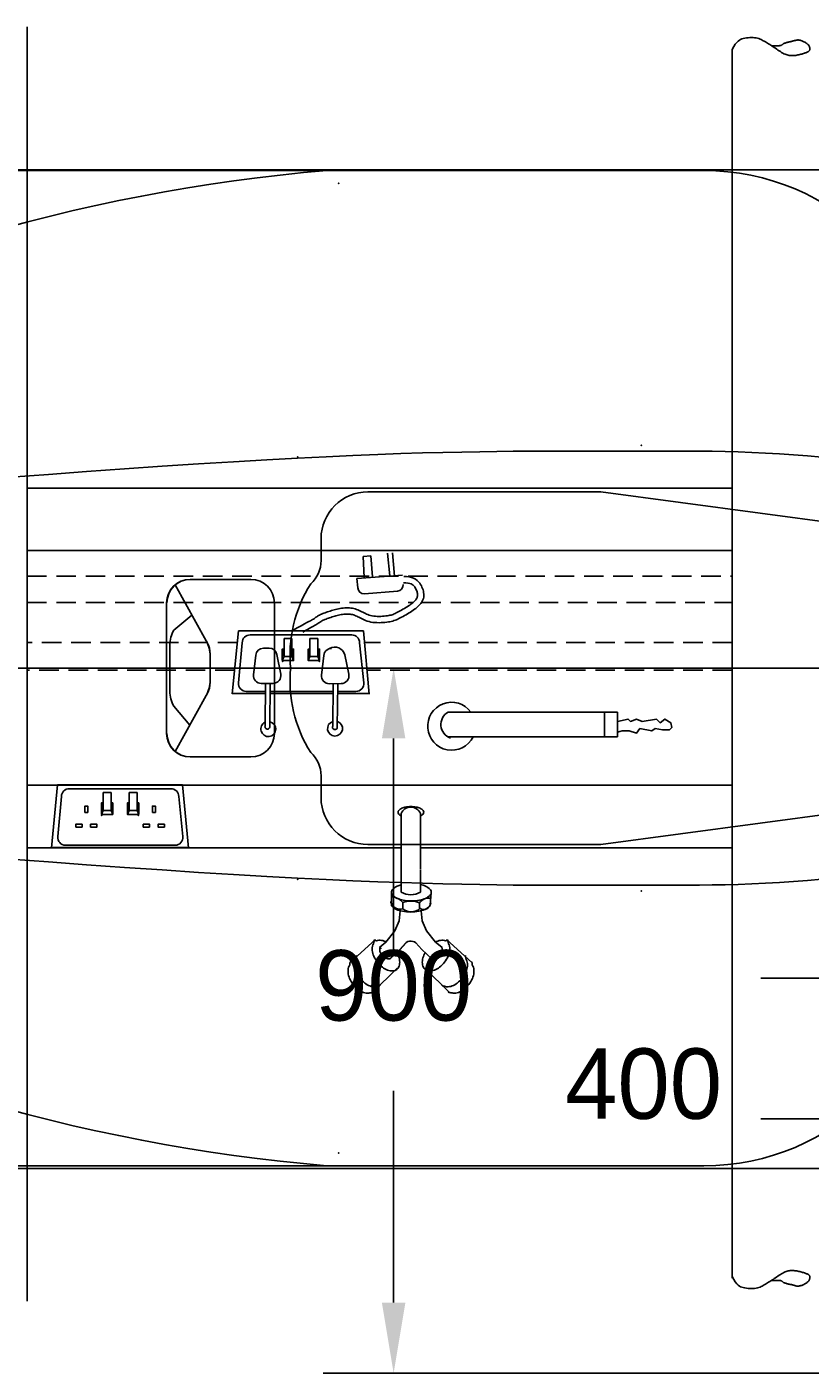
# Model space of a CAD drawing. Extents: x -8 to 6636, y -1 to 3703.
# Tile 3 of 5: x 1685 to 2687, y 1578 to 3299. Entities that reach past the tile are written whole.
import ezdxf
from ezdxf.enums import TextEntityAlignment as Align

# ---------------------------------------------------------------- set-up
doc = ezdxf.new("R2010")
doc.units = 0
doc.header["$LTSCALE"] = 100
doc.header["$MEASUREMENT"] = 0
doc.linetypes.add('HIDDEN', pattern=[0.375, 0.25, -0.125])
doc.layers.get('0').update_dxf_attribs({"linetype": 'CONTINUOUS'})
doc.layers.get('DEFPOINTS').update_dxf_attribs({"linetype": 'CONTINUOUS'})
for name, color, linetype in [('LIGHTRIG', 102, 'CONTINUOUS'), ('REGS', 1, 'CONTINUOUS'), ('TUBE', 5, 'HIDDEN')]:
    doc.layers.add(name, color=color, linetype=linetype)
doc.dimstyles.get("Standard").update_dxf_attribs({"dimtxt": 0.18, "dimasz": 0.18, "dimexe": 0.18, "dimexo": 0.0625, "dimgap": 0.09, "dimtad": 0, "dimtih": 1, "dimtoh": 1, "dimdec": 4, "dimzin": 0, "dimtxsty": 'STANDARD', "dimcen": 0.09, "dimazin": 3, "dimtfac": 1, "dimtdec": 4, "dimtofl": 0, "dimtmove": 0, "dimatfit": 3, "dimtolj": 1, "dimtzin": 0})

# ---------------------------------------------------------------- blocks, each defined once
blk = doc.blocks.new('*D4')
at = {"color": 0, "linetype": 'BYBLOCK'}
for p, q in [((2714.3, 2568.9), (2714.3, 2658.9)), ((3452.9, 2478.9), (2624.3, 2478.9)), ((3452.9, 2082.7), (2624.3, 2082.7)), ((2714.3, 1992.7), (2714.3, 1902.7)), ((2714.3, 1902.7), (2624.3, 1902.7))]:
    blk.add_line(p, q, dxfattribs=at)
for points in [[(2699.3, 2568.9), (2729.3, 2568.9), (2714.3, 2478.9)], [(2699.3, 1992.7), (2729.3, 1992.7), (2714.3, 2082.7)]]:
    blk.add_solid(points, dxfattribs=at)
at = {"layer": 'DEFPOINTS', "color": 0, "linetype": 'BYBLOCK'}
for p in [(3484.1, 2478.9), (2714.3, 2082.7), (3484.1, 2082.7)]:
    blk.add_point(p, dxfattribs=at)
at = {"color": 0, "linetype": 'BYBLOCK'}
blk.add_text('400', height=90, dxfattribs=at).set_placement((2474.3, 1902.7), align=Align.CENTER)
blk = doc.blocks.new('*D5')
at = {"color": 0, "linetype": 'BYBLOCK'}
for p, q in [((2854.1, 2478.9), (2064.5, 2478.9)), ((2154.5, 2388.9), (2154.5, 2118.3)), ((2154.5, 1667.7), (2154.5, 1938.3)), ((2854.1, 1577.7), (2064.5, 1577.7))]:
    blk.add_line(p, q, dxfattribs=at)
for points in [[(2139.5, 2388.9), (2169.5, 2388.9), (2154.5, 2478.9)], [(2139.5, 1667.7), (2169.5, 1667.7), (2154.5, 1577.7)]]:
    blk.add_solid(points, dxfattribs=at)
at = {"layer": 'DEFPOINTS', "color": 0, "linetype": 'BYBLOCK'}
for p in [(2885.4, 2478.9), (2154.5, 1577.7), (2885.4, 1577.7)]:
    blk.add_point(p, dxfattribs=at)
at = {"color": 0, "linetype": 'BYBLOCK'}
blk.add_text('900', height=90, dxfattribs=at).set_placement((2154.5, 2028.3), align=Align.CENTER)

msp = doc.modelspace()

# ---------------------------------------------------------------- linework, layer by layer
for p, q in [((1097.30329, 3114.98091), (2551.21666, 3114.98091)), ((2121.66862, 2704.22928), (2419.66862, 2704.22928)), ((2419.66862, 2704.22928), (2725.45525, 2663.14916)), ((2061.66862, 2616.4821), (2061.66862, 2644.22928)), ((1874.92816, 2585.32837), (1914.74791, 2513.7123)), ((1894.11233, 2592.26394), (1971.91081, 2592.26394)), ((1864.11233, 2477.63599), (1864.11233, 2562.26394)), ((2001.91081, 2562.26394), (2001.91081, 2477.63599)), ((1896.4058, 2546.70069), (1873.14056, 2527.48572)), ((1868.28804, 2508.38981), (1868.28804, 2477.63599)), ((1864.11233, 2480), (1864.11233, 2395.37205)), ((1868.28804, 2449.24618), (1868.28804, 2480)), ((1919.78847, 2494.27425), (1919.78847, 2477.63599)), ((1919.78847, 2463.36174), (1919.78847, 2480)), ((2001.91081, 2395.37205), (2001.91081, 2480)), ((1874.92816, 2372.30762), (1914.74791, 2443.92369)), ((1893.71296, 2406.09221), (1873.14056, 2430.15027)), ((1894.11233, 2365.37205), (1971.91081, 2365.37205)), ((2061.66862, 2341.15389), (2061.66862, 2313.40671)), ((2419.66862, 2253.40671), (2725.45525, 2294.48683)), ((2121.66862, 2253.40671), (2419.66862, 2253.40671)), ((1097.30329, 1842.65508), (2551.21666, 1842.65508))]:
    msp.add_line(p, q)
for points in [[(2702.24533, 2748.41822), (2684.09915, 2750.07288), (2666.01116, 2751.53858), (2648.03955, 2752.80077), (2630.24252, 2753.84493), (2612.67826, 2754.66378), (2595.40496, 2755.27914), (2578.4808, 2755.72006), (2561.964, 2756.01562), (2545.91272, 2756.19489), (2530.38518, 2756.28695), (2515.43955, 2756.32087), (2501.13404, 2756.32572), (2487.48318, 2756.32572), (2474.32696, 2756.32572), (2461.46169, 2756.32572), (2448.68371, 2756.32572), (2435.78935, 2756.32572), (2422.57493, 2756.32572), (2408.83679, 2756.32572), (2394.37124, 2756.32572), (2379.0013, 2756.32329), (2362.65664, 2756.30633), (2345.29363, 2756.2603), (2326.86861, 2756.17067), (2307.33794, 2756.02289), (2286.65799, 2755.80243), (2264.7851, 2755.49475), (2241.67563, 2755.08532), (2217.25684, 2754.55719), (2191.33962, 2753.88369), (2163.70573, 2753.03577), (2134.13695, 2751.98435), (2102.41508, 2750.70035), (2068.32189, 2749.1547), (2031.63915, 2747.31834), (1992.14866, 2745.16219), (1949.76554, 2742.6693), (1904.93836, 2739.87115), (1858.24903, 2736.81136), (1810.27949, 2733.53353), (1761.61164, 2730.08127), (1712.82741, 2726.49818), (1664.50871, 2722.82788)], [(2702.24533, 2209.21777), (2684.09915, 2207.56311), (2666.01116, 2206.09741), (2648.03955, 2204.83522), (2630.24252, 2203.79106), (2612.67826, 2202.97221), (2595.40496, 2202.35685), (2578.4808, 2201.91593), (2561.964, 2201.62037), (2545.91272, 2201.4411), (2530.38518, 2201.34904), (2515.43955, 2201.31512), (2501.13404, 2201.31027), (2487.48318, 2201.31027), (2474.32696, 2201.31027), (2461.46169, 2201.31027), (2448.68371, 2201.31027), (2435.78935, 2201.31027), (2422.57493, 2201.31027), (2408.83679, 2201.31027), (2394.37124, 2201.31027), (2379.0013, 2201.3127), (2362.65664, 2201.32966), (2345.29363, 2201.37569), (2326.86861, 2201.46532), (2307.33794, 2201.6131), (2286.65799, 2201.83356), (2264.7851, 2202.14124), (2241.67563, 2202.55067), (2217.25684, 2203.0788), (2191.33962, 2203.7523), (2163.70573, 2204.60022), (2134.13695, 2205.65164), (2102.41508, 2206.93564), (2068.32189, 2208.48129), (2031.63915, 2210.31765), (1992.14866, 2212.4738), (1949.76554, 2214.96669), (1904.93836, 2217.76484), (1858.24903, 2220.82463), (1810.27949, 2224.10246), (1761.61164, 2227.55472), (1712.82741, 2231.13781), (1664.50871, 2234.80811)]]:
    msp.add_lwpolyline(points)
for centre, radius, start, end in [((2264.40588, 827.48411), 2295.81283, 94.87818736, 118.73814828), ((2551.21666, 2814.98091), 300, 0, 90), ((2121.66862, 2644.22928), 60, 90, 180), ((2021.66862, 2616.4821), 40, 311.97863808, 0), ((1894.11233, 2562.26394), 30, 90, 180), ((1894.51984, 2562.26394), 30, 90, 180), ((1971.91081, 2562.26394), 30, 0, 90), ((2193.45173, 2495.195), 171.50815, 147.73732529, 185.87624139), ((1908.28804, 2508.38981), 40, 151.48440368, 180), ((1879.78847, 2494.27425), 40, 0, 29.07480646), ((1889.78847, 2496.86739), 30, 0, 29.07480646), ((2193.45173, 2462.44099), 171.50815, 174.12375861, 212.26267471), ((1879.78847, 2463.36174), 40, 330.92519354, 0), ((1908.28804, 2449.24618), 40, 180, 208.51559632), ((1889.78847, 2460.7686), 30, 330.92519354, 0), ((1894.11233, 2395.37205), 30, 180, 270), ((1894.51984, 2395.37205), 30, 180, 270), ((1971.91081, 2395.37205), 30, 270, 0), ((2021.66862, 2341.15389), 40, 0, 48.02136192), ((2121.66862, 2313.40671), 60, 180, 270), ((2551.21666, 2142.65508), 300, 270, 360), ((2264.40588, 4130.15188), 2295.81283, 241.26185172, 265.12181264)]:
    msp.add_arc(centre, radius, start, end)
for p in [(2084.01431, 3098.67372), (2471.33978, 2763.76807), (2031.87436, 2748.88337), (2031.87436, 2208.75262), (2471.33978, 2193.86792), (2084.01431, 1858.96227)]:
    msp.add_point(p)
at = {"layer": 'LIGHTRIG'}
for p, q in [((1685.55416, 1669.70421), (1685.55416, 3298.52183)), ((2587.57196, 1699.2171), (2587.57196, 3270.04867)), ((1685.55416, 1677.90224), (1685.55416, 3213.90591)), ((2587.57196, 2709.05488), (1685.55416, 2709.05488)), ((2587.57196, 2629.05488), (1685.55416, 2629.05488)), ((2115.36082, 2621.44756), (2125.45643, 2622.253)), ((2116.78837, 2594.64773), (2115.36082, 2621.44756)), ((2125.45643, 2622.253), (2127.42072, 2595.70462)), ((2149.72468, 2596.99726), (2146.75539, 2625.69087)), ((2153.12796, 2626.0602), (2155.81174, 2596.57881)), ((2107.58384, 2593.32199), (2165.75913, 2597.68511)), ((2107.58384, 2593.32199), (2108.48131, 2581.3556)), ((2117.05722, 2573.97632), (2159.27733, 2577.14281)), ((1948.08652, 2445.98329), (1955.86443, 2526.38026)), ((1955.86443, 2526.38026), (2115.86443, 2526.38026)), ((1970.86443, 2521.38026), (2100.86443, 2521.38026)), ((2014.23783, 2493.53948), (2014.23783, 2516.53948)), ((2014.23783, 2516.53948), (2024.23783, 2516.53948)), ((2024.23783, 2493.53948), (2024.23783, 2516.53948)), ((2057.49103, 2516.53948), (2047.49103, 2516.53948)), ((2047.49103, 2493.53948), (2047.49103, 2516.53948)), ((2057.49103, 2493.53948), (2057.49103, 2516.53948)), ((2115.86443, 2526.38026), (2123.26839, 2445.60838)), ((1956.00438, 2460.08385), (1960.86443, 2511.38026)), ((1975.14859, 2470.36762), (1978.03067, 2495.50375)), ((1987.96558, 2504.36462), (1995.29025, 2504.36462)), ((2005.09947, 2496.30864), (2010.0521, 2471.3184)), ((2012.02886, 2503.23944), (2014.23783, 2493.53948)), ((2026.4468, 2503.23944), (2024.23783, 2493.53948)), ((2045.28206, 2503.23944), (2047.49103, 2493.53948)), ((2059.7, 2503.23944), (2057.49103, 2493.53948)), ((2092.17859, 2495.93777), (2097.13122, 2470.94753)), ((2110.86443, 2511.38026), (2116.21717, 2460.18042)), ((2012.02886, 2488.53948), (2014.23783, 2493.53948)), ((2014.23783, 2493.53948), (2024.23783, 2493.53948)), ((2024.23783, 2493.53948), (2026.4468, 2488.53948)), ((2047.49103, 2493.53948), (2045.28206, 2488.53948)), ((2057.49103, 2493.53948), (2047.49103, 2493.53948)), ((2059.7, 2488.53948), (2057.49103, 2493.53948)), ((2062.22771, 2469.99675), (2065.10979, 2495.13288)), ((1990.51167, 2446.38026), (1948.12493, 2446.38026)), ((1990.54198, 2449.14063), (1965.9598, 2449.14063)), ((2000.33911, 2459.37484), (1985.17973, 2459.22895)), ((1990.05861, 2405.11745), (1990.65086, 2459.05661)), ((1995.98107, 2404.52472), (1996.57331, 2459.05661)), ((2076.98606, 2446.38026), (1996.43564, 2446.38026)), ((2077.01637, 2449.14063), (1996.46562, 2449.14063)), ((2087.41823, 2459.00397), (2072.25885, 2458.85809)), ((2076.52649, 2404.52472), (2077.11874, 2458.46388)), ((2082.44896, 2403.93199), (2083.04119, 2458.46388)), ((2123.19764, 2446.38026), (2082.90996, 2446.38026)), ((2106.27137, 2449.14063), (2082.93994, 2449.14063)), ((2224.10664, 2422.74362), (2424.10339, 2422.74362)), ((2424.10339, 2390.95238), (2424.10339, 2422.74362)), ((2424.10339, 2422.74362), (2440.76979, 2422.74362)), ((2440.76979, 2422.74362), (2440.76979, 2390.95238)), ((2224.10664, 2390.95238), (2424.10339, 2390.95238)), ((2440.76979, 2390.95238), (2424.10339, 2390.95238)), ((1685.55416, 2329.05488), (2587.57196, 2329.05488)), ((1716.78286, 2249.31673), (1724.56077, 2329.7137)), ((1724.56077, 2329.7137), (1884.56077, 2329.7137)), ((1739.56077, 2324.7137), (1869.56077, 2324.7137)), ((1884.56077, 2329.7137), (1891.96473, 2248.94182)), ((1724.70072, 2263.41729), (1729.56077, 2314.7137)), ((1780.72519, 2306.57288), (1782.93416, 2296.87292)), ((1782.93416, 2319.87292), (1792.93416, 2319.87292)), ((1782.93416, 2296.87292), (1782.93416, 2319.87292)), ((1792.93416, 2296.87292), (1792.93416, 2319.87292)), ((1795.14313, 2306.57288), (1792.93416, 2296.87292)), ((1813.9784, 2306.57288), (1816.18737, 2296.87292)), ((1816.18737, 2296.87292), (1816.18737, 2319.87292)), ((1826.18737, 2319.87292), (1816.18737, 2319.87292)), ((1826.18737, 2296.87292), (1826.18737, 2319.87292)), ((1828.39634, 2306.57288), (1826.18737, 2296.87292)), ((1879.56077, 2314.7137), (1884.9135, 2263.51386)), ((1780.72519, 2291.87292), (1782.93416, 2296.87292)), ((1782.93416, 2296.87292), (1792.93416, 2296.87292)), ((1792.93416, 2296.87292), (1795.14313, 2291.87292)), ((1816.18737, 2296.87292), (1813.9784, 2291.87292)), ((1826.18737, 2296.87292), (1816.18737, 2296.87292)), ((1828.39634, 2291.87292), (1826.18737, 2296.87292)), ((2163.94823, 2293.0793), (2163.94823, 2222.32711)), ((2188.94823, 2293.0793), (2188.94823, 2222.32711)), ((2163.94823, 2249.05488), (1685.55416, 2249.05488)), ((1891.89397, 2249.7137), (1716.82126, 2249.7137)), ((1874.96771, 2252.47407), (1734.65613, 2252.47407)), ((2587.57196, 2249.05488), (2188.94823, 2249.05488)), ((2163.94823, 2226.76501), (2163.94823, 2192.51497)), ((2188.94823, 2221.21762), (2188.94823, 2192.51497)), ((2151.67608, 2175.13525), (2151.67608, 2192.05772)), ((2201.18025, 2175.7569), (2202.40253, 2192.05772)), ((2166.32534, 2170.88689), (2166.32534, 2179.28371)), ((2187.57926, 2171.03357), (2187.57926, 2178.81911)), ((2098.70001, 2102.35439), (2131.46461, 2131.88225)), ((2254.71219, 2102.35439), (2221.94758, 2131.88225)), ((2159.05896, 2095.12033), (2127.41714, 2064.16344)), ((2194.35323, 2095.12033), (2225.99506, 2064.16344))]:
    msp.add_line(p, q, dxfattribs=at)
for points in [[(2587.4688, 3269.47751), (2589.6632, 3273.33848), (2591.63813, 3276.38606), (2593.44693, 3278.72911), (2595.14292, 3280.47653), (2596.77943, 3281.73719), (2598.4098, 3282.61998), (2600.08734, 3283.23376), (2601.8654, 3283.68743), (2603.782, 3284.07011), (2605.81398, 3284.39195), (2607.92288, 3284.64333), (2610.07024, 3284.81466), (2612.2176, 3284.89632), (2614.3265, 3284.8787), (2616.35848, 3284.75221), (2618.27508, 3284.50723), (2620.04799, 3284.13842), (2621.68949, 3283.65754), (2623.22202, 3283.08058), (2624.66802, 3282.42356), (2626.04992, 3281.70249), (2627.39015, 3280.9334), (2628.71115, 3280.13227), (2630.03535, 3279.31514), (2631.38146, 3278.49427), (2632.75321, 3277.66699), (2634.15059, 3276.82691), (2635.57362, 3275.96761), (2637.02229, 3275.08269), (2638.49659, 3274.16575), (2639.99654, 3273.21038), (2641.52213, 3272.21018), (2643.07175, 3271.16354), (2644.6374, 3270.08809), (2646.20946, 3269.00623), (2647.77832, 3267.94038), (2649.33435, 3266.91295), (2650.86795, 3265.94638), (2652.3695, 3265.06306), (2653.82939, 3264.28542), (2655.24067, 3263.63054), (2656.60707, 3263.09415), (2657.93502, 3262.66663), (2659.23091, 3262.33839), (2660.50117, 3262.09982), (2661.75219, 3261.9413), (2662.9904, 3261.85324), (2664.22219, 3261.82602), (2665.45292, 3261.8511), (2666.68365, 3261.92422), (2667.91437, 3262.04217), (2669.1451, 3262.20176), (2670.37583, 3262.39977), (2671.60656, 3262.63301), (2672.83728, 3262.89827), (2674.06801, 3263.19235), (2675.2966, 3263.51152), (2676.51237, 3263.8499), (2677.7025, 3264.20109), (2678.85417, 3264.55869), (2679.95456, 3264.91629), (2680.99085, 3265.26748), (2681.95022, 3265.60586), (2682.81984, 3265.92503), (2683.59012, 3266.22178), (2684.26424, 3266.50572), (2684.84862, 3266.78966), (2685.34967, 3267.08641), (2685.7738, 3267.40879), (2686.12742, 3267.76958), (2686.41694, 3268.18162), (2686.64877, 3268.6577), (2686.82718, 3269.20637), (2686.9479, 3269.81909), (2687.00452, 3270.48304), (2686.99064, 3271.18543), (2686.89983, 3271.91343), (2686.72569, 3272.65424), (2686.46181, 3273.39505), (2686.10178, 3274.12305), (2685.64185, 3274.82757), (2685.08899, 3275.50647), (2684.45279, 3276.15975), (2683.74288, 3276.78741), (2682.96887, 3277.38945), (2682.14037, 3277.96588), (2681.267, 3278.51668), (2680.35838, 3279.04187), (2679.42412, 3279.54037), (2678.47383, 3280.00685), (2677.51713, 3280.4349), (2676.56364, 3280.81811), (2675.62297, 3281.15009), (2674.70473, 3281.42443), (2673.81854, 3281.63472), (2672.97402, 3281.77455), (2672.17757, 3281.8402), (2671.42279, 3281.8386), (2670.70006, 3281.77936), (2669.99977, 3281.67208), (2669.31229, 3281.52637), (2668.62802, 3281.35184), (2667.93734, 3281.1581), (2667.23063, 3280.95475), (2666.49989, 3280.7498), (2665.74351, 3280.54485), (2664.96148, 3280.3399), (2664.15382, 3280.13494), (2663.32052, 3279.92999), (2662.46157, 3279.72504), (2661.57699, 3279.52009), (2660.66677, 3279.31514), (2659.73357, 3279.10965), (2658.79077, 3278.90096), (2657.85437, 3278.68587), (2656.9404, 3278.46117), (2656.0649, 3278.22367), (2655.24388, 3277.97015), (2654.49337, 3277.69741), (2653.8294, 3277.40226), (2653.26131, 3277.08363), (2652.77174, 3276.74898), (2652.33666, 3276.40793), (2651.93203, 3276.07008), (2651.53381, 3275.74504), (2651.11795, 3275.44242), (2650.66044, 3275.17182), (2650.13722, 3274.94286), (2649.51923, 3274.76246), (2648.75727, 3274.62689), (2647.79713, 3274.52975), (2646.58459, 3274.46464), (2645.06541, 3274.42514), (2643.18538, 3274.40486), (2640.89027, 3274.39739), (2638.12587, 3274.39632)], [(2166.99227, 2588.08231), (2170.18597, 2587.90501), (2172.85459, 2587.55773), (2175.06195, 2587.0544), (2176.87182, 2586.40892), (2178.348, 2585.63523), (2179.55429, 2584.74723), (2180.55448, 2583.75884), (2181.41236, 2582.68399), (2182.18053, 2581.5373), (2182.86677, 2580.33626), (2183.46766, 2579.09908), (2183.97981, 2577.84395), (2184.39979, 2576.58907), (2184.72418, 2575.35265), (2184.94959, 2574.15288), (2185.0726, 2573.00796), (2185.09004, 2571.93101), (2184.99979, 2570.91474), (2184.79998, 2569.94677), (2184.48873, 2569.01473), (2184.06417, 2568.10626), (2183.52443, 2567.20897), (2182.86762, 2566.31049), (2182.09188, 2565.39844), (2181.19618, 2564.46277), (2180.18281, 2563.50263), (2179.05492, 2562.5195), (2177.81567, 2561.51485), (2176.46819, 2560.49016), (2175.01563, 2559.4469), (2173.46113, 2558.38654), (2171.80784, 2557.31056), (2170.06345, 2556.22256), (2168.25382, 2555.13465), (2166.40935, 2554.06107), (2164.56044, 2553.01607), (2162.73749, 2552.01389), (2160.97091, 2551.06878), (2159.29109, 2550.19497), (2157.72845, 2549.4067), (2156.30058, 2548.71415), (2154.97394, 2548.11118), (2153.70217, 2547.58756), (2152.43892, 2547.13307), (2151.13784, 2546.73751), (2149.75257, 2546.39065), (2148.23678, 2546.08227), (2146.54411, 2545.80216), (2144.64366, 2545.54393), (2142.5664, 2545.31656), (2140.35874, 2545.13285), (2138.06711, 2545.0056), (2135.73791, 2544.94761), (2133.41756, 2544.97169), (2131.15249, 2545.09064), (2128.98911, 2545.31727), (2126.96276, 2545.65982), (2125.06447, 2546.10836), (2123.27418, 2546.64836), (2121.57184, 2547.26533), (2119.93739, 2547.94477), (2118.35079, 2548.67217), (2116.79198, 2549.43303), (2115.24092, 2550.21284), (2113.67969, 2550.99705), (2112.09904, 2551.77087), (2110.49185, 2552.51949), (2108.85099, 2553.22808), (2107.16936, 2553.88179), (2105.43984, 2554.46581), (2103.65532, 2554.9653), (2101.80867, 2555.36543), (2099.8966, 2555.65507), (2097.93102, 2555.8379), (2095.92765, 2555.92127), (2093.90222, 2555.91255), (2091.87045, 2555.81912), (2089.84808, 2555.64833), (2087.85082, 2555.40756), (2085.8944, 2555.10417), (2083.99093, 2554.74553), (2082.138, 2554.33904), (2080.32959, 2553.89209), (2078.55968, 2553.41208), (2076.82224, 2552.90641), (2075.11126, 2552.38247), (2073.42071, 2551.84767), (2071.74458, 2551.3094), (2070.0797, 2550.773), (2068.43449, 2550.23559), (2066.82018, 2549.69223), (2065.24806, 2549.13797), (2063.72937, 2548.56787), (2062.2754, 2547.97698), (2060.8974, 2547.36038), (2059.60663, 2546.71311), (2058.4086, 2546.03232), (2057.2857, 2545.3235), (2056.21457, 2544.59422), (2055.17185, 2543.85207), (2054.13416, 2543.10461), (2053.07816, 2542.35943), (2051.98046, 2541.6241), (2050.81772, 2540.90619), (2049.5434, 2540.19344), (2048.01842, 2539.39421), (2046.08051, 2538.39703), (2043.56743, 2537.09041), (2040.31693, 2535.36287), (2036.16676, 2533.10294), (2030.95466, 2530.19913), (2024.51839, 2526.53997)], [(2167.43571, 2596.07001), (2170.92487, 2595.87631), (2174.26321, 2595.44188), (2177.30274, 2594.74879), (2180.08815, 2593.7554), (2182.60068, 2592.43853), (2184.76451, 2590.84564), (2186.51301, 2589.11778), (2187.87313, 2587.41366), (2188.98543, 2585.75327), (2189.94581, 2584.07242), (2190.77692, 2582.36126), (2191.48435, 2580.62754), (2192.07048, 2578.87621), (2192.53426, 2577.10856), (2192.87018, 2575.32055), (2193.06566, 2573.50104), (2193.09578, 2571.64118), (2192.9277, 2569.74842), (2192.53867, 2567.86379), (2191.9311, 2566.04442), (2191.13487, 2564.34065), (2190.19468, 2562.77764), (2189.15224, 2561.35163), (2188.03341, 2560.03621), (2186.84014, 2558.78969), (2185.56457, 2557.58112), (2184.20385, 2556.39504), (2182.75707, 2555.22216), (2181.22373, 2554.05613), (2179.60375, 2552.89262), (2177.89756, 2551.72879), (2176.10698, 2550.56346), (2174.24155, 2549.39996), (2172.32715, 2548.24907), (2170.38986, 2547.12146), (2168.45577, 2546.02832), (2166.55155, 2544.98147), (2164.70387, 2543.99297), (2162.93869, 2543.07475), (2161.2758, 2542.23592), (2159.70184, 2541.4725), (2158.15296, 2540.76852), (2156.58064, 2540.12115), (2154.95815, 2539.53743), (2153.27427, 2539.02548), (2151.52247, 2538.58684), (2149.68776, 2538.21358), (2147.73596, 2537.89059), (2145.61761, 2537.60276), (2143.33348, 2537.35275), (2140.91234, 2537.15127), (2138.38851, 2537.01112), (2135.79597, 2536.94658), (2133.16617, 2536.97387), (2130.52555, 2537.11254), (2127.90455, 2537.38711), (2125.37457, 2537.8148), (2122.98763, 2538.37879), (2120.75423, 2539.05245), (2118.67192, 2539.80713), (2116.73393, 2540.61275), (2114.92872, 2541.44038), (2113.24057, 2542.26437), (2111.64874, 2543.06467), (2110.12537, 2543.82987), (2108.65098, 2544.55167), (2107.21645, 2545.21987), (2105.81486, 2545.82513), (2104.43896, 2546.35999), (2103.08033, 2546.81877), (2101.72838, 2547.19718), (2100.36108, 2547.49345), (2098.92625, 2547.7108), (2097.39389, 2547.85333), (2095.77846, 2547.92055), (2094.10327, 2547.91334), (2092.39099, 2547.8346), (2090.66367, 2547.68873), (2088.94285, 2547.48128), (2087.24835, 2547.21851), (2085.58903, 2546.90587), (2083.95517, 2546.54744), (2082.33657, 2546.1474), (2080.72466, 2545.71024), (2079.11135, 2545.2407), (2077.48897, 2544.74389), (2075.85022, 2544.22548), (2074.19425, 2543.69369), (2072.54838, 2543.16341), (2070.95258, 2542.64214), (2069.42633, 2542.12842), (2067.9841, 2541.61995), (2066.64164, 2541.116), (2065.41606, 2540.61794), (2064.32585, 2540.13011), (2063.37844, 2539.65502), (2062.52219, 2539.16845), (2061.67333, 2538.63261), (2060.78569, 2538.02827), (2059.82924, 2537.34752), (2058.77841, 2536.59059), (2057.61129, 2535.767), (2056.30958, 2534.895), (2054.87446, 2534.00892), (2053.36973, 2533.16682), (2051.83909, 2532.36672), (2050.23606, 2531.55063), (2048.48182, 2530.65117), (2046.49677, 2529.60378), (2044.20838, 2528.34741), (2041.5526, 2526.8243), (2038.40963, 2524.94192)], [(2024.23783, 2503.23944), (2026.4468, 2503.23944), (2026.4468, 2488.53948), (2012.02886, 2488.53948)], [(2012.02886, 2488.53948), (2012.02886, 2503.23944), (2014.23783, 2503.23944)], [(2047.49103, 2503.23944), (2045.28206, 2503.23944), (2045.28206, 2488.53948), (2059.7, 2488.53948)], [(2059.7, 2488.53948), (2059.7, 2503.23944), (2057.49103, 2503.23944)], [(2440.76979, 2410.63266), (2454.40594, 2413.66041), (2457.43619, 2410.63266), (2465.01183, 2413.66041), (2472.58746, 2410.63266), (2490.76899, 2413.66041), (2495.31437, 2409.11879), (2501.37488, 2413.66041), (2508.95051, 2409.11879), (2510.46564, 2403.06332), (2507.43539, 2400.03559), (2498.34462, 2400.03559), (2489.25386, 2401.54945), (2484.70848, 2398.52172), (2469.55721, 2401.54945), (2465.01183, 2395.49398), (2455.92106, 2398.52172), (2446.8303, 2398.52172), (2440.76979, 2397.00785)], [(1792.93416, 2306.57288), (1795.14313, 2306.57288), (1795.14313, 2291.87292), (1780.72519, 2291.87292)], [(1780.72519, 2291.87292), (1780.72519, 2306.57288), (1782.93416, 2306.57288)], [(1816.18737, 2306.57288), (1813.9784, 2306.57288), (1813.9784, 2291.87292), (1828.39634, 2291.87292)], [(1828.39634, 2291.87292), (1828.39634, 2306.57288), (1826.18737, 2306.57288)], [(2162.793, 2168.71529), (2161.59964, 2155.83768), (2156.04091, 2143.09592), (2144.59651, 2128.3939), (2136.7489, 2122.18636), (2138.49899, 2120.12388)], [(2189.90689, 2168.77777), (2191.10604, 2155.83768), (2196.66476, 2143.09592), (2208.10917, 2128.3939), (2215.95678, 2122.18636)], [(2148.8381, 2107.93917), (2149.50126, 2107.15763), (2162.2536, 2119.24595), (2169.61527, 2127.34954)], [(2150.20779, 2107.15763), (2162.96013, 2119.24595), (2170.46726, 2127.50966)], [(2203.20441, 2107.15763), (2190.45207, 2119.24595), (2182.94494, 2127.50966)], [(2587.4688, 1701.16312), (2589.6632, 1697.30214), (2591.63813, 1694.25456), (2593.44693, 1691.91151), (2595.14292, 1690.16409), (2596.77943, 1688.90343), (2598.4098, 1688.02064), (2600.08734, 1687.40686), (2601.8654, 1686.95319), (2603.782, 1686.57051), (2605.81398, 1686.24867), (2607.92288, 1685.99729), (2610.07024, 1685.82596), (2612.2176, 1685.7443), (2614.3265, 1685.76192), (2616.35848, 1685.88841), (2618.27508, 1686.13339), (2620.04799, 1686.5022), (2621.68949, 1686.98309), (2623.22202, 1687.56004), (2624.66802, 1688.21706), (2626.04992, 1688.93813), (2627.39015, 1689.70723), (2628.71115, 1690.50835), (2630.03535, 1691.32548), (2631.38146, 1692.14635), (2632.75321, 1692.97363), (2634.15059, 1693.81371), (2635.57362, 1694.67301), (2637.02229, 1695.55793), (2638.49659, 1696.47487), (2639.99654, 1697.43024), (2641.52213, 1698.43044), (2643.07175, 1699.47708), (2644.6374, 1700.55253), (2646.20946, 1701.63439), (2647.77832, 1702.70024), (2649.33435, 1703.72767), (2650.86795, 1704.69424), (2652.3695, 1705.57756), (2653.82939, 1706.3552), (2655.24067, 1707.01008), (2656.60707, 1707.54647), (2657.93502, 1707.97399), (2659.23091, 1708.30223), (2660.50117, 1708.5408), (2661.75219, 1708.69932), (2662.9904, 1708.78738), (2664.22219, 1708.8146), (2665.45292, 1708.78952), (2666.68365, 1708.7164), (2667.91437, 1708.59845), (2669.1451, 1708.43886), (2670.37583, 1708.24085), (2671.60656, 1708.00761), (2672.83728, 1707.74235), (2674.06801, 1707.44827), (2675.2966, 1707.1291), (2676.51237, 1706.79072), (2677.7025, 1706.43953), (2678.85417, 1706.08193), (2679.95456, 1705.72433), (2680.99085, 1705.37314), (2681.95022, 1705.03476), (2682.81984, 1704.71559), (2683.59012, 1704.41884), (2684.26424, 1704.1349), (2684.84862, 1703.85096), (2685.34967, 1703.55421), (2685.7738, 1703.23184), (2686.12742, 1702.87104), (2686.41694, 1702.459), (2686.64877, 1701.98292), (2686.82718, 1701.43425), (2686.9479, 1700.82153), (2687.00452, 1700.15758), (2686.99064, 1699.45519), (2686.89983, 1698.72719), (2686.72569, 1697.98638), (2686.46181, 1697.24557), (2686.10178, 1696.51757), (2685.64185, 1695.81305), (2685.08899, 1695.13415), (2684.45279, 1694.48087), (2683.74288, 1693.85321), (2682.96887, 1693.25117), (2682.14037, 1692.67474), (2681.267, 1692.12394), (2680.35838, 1691.59875), (2679.42412, 1691.10025), (2678.47383, 1690.63377), (2677.51713, 1690.20572), (2676.56364, 1689.82251), (2675.62297, 1689.49053), (2674.70473, 1689.21619), (2673.81854, 1689.0059), (2672.97402, 1688.86607), (2672.17757, 1688.80042), (2671.42279, 1688.80202), (2670.70006, 1688.86126), (2669.99977, 1688.96854), (2669.31229, 1689.11425), (2668.62802, 1689.28878), (2667.93734, 1689.48252), (2667.23063, 1689.68587), (2666.49989, 1689.89082), (2665.74351, 1690.09577), (2664.96148, 1690.30072), (2664.15382, 1690.50568), (2663.32052, 1690.71063), (2662.46157, 1690.91558), (2661.57699, 1691.12053), (2660.66677, 1691.32548), (2659.73357, 1691.53097), (2658.79077, 1691.73966), (2657.85437, 1691.95475), (2656.9404, 1692.17945), (2656.0649, 1692.41695), (2655.24388, 1692.67047), (2654.49337, 1692.94321), (2653.8294, 1693.23836), (2653.26131, 1693.55699), (2652.77174, 1693.89164), (2652.33666, 1694.23269), (2651.93203, 1694.57054), (2651.53381, 1694.89558), (2651.11795, 1695.1982), (2650.66044, 1695.4688), (2650.13722, 1695.69777), (2649.51923, 1695.87816), (2648.75727, 1696.01373), (2647.79713, 1696.11087), (2646.58459, 1696.17598), (2645.06541, 1696.21548), (2643.18538, 1696.23576), (2640.89027, 1696.24323), (2638.12587, 1696.2443)]]:
    msp.add_lwpolyline(points, dxfattribs=at)
for points in [[(1763.27047, 2294.46373), (1759.48693, 2294.46373), (1759.48693, 2302.57804), (1763.27047, 2302.57804)], [(1845.85106, 2294.46373), (1849.6346, 2294.46373), (1849.6346, 2302.57804), (1845.85106, 2302.57804)], [(1747.85482, 2275.55274), (1747.85482, 2279.33628), (1755.96914, 2279.33628), (1755.96914, 2275.55274)], [(1766.87313, 2275.54822), (1766.87313, 2279.33175), (1774.98745, 2279.33175), (1774.98745, 2275.54822)], [(1842.2484, 2275.54822), (1842.2484, 2279.33175), (1834.13409, 2279.33175), (1834.13409, 2275.54822)], [(1861.26671, 2275.55274), (1861.26671, 2279.33628), (1853.15239, 2279.33628), (1853.15239, 2275.55274)]]:
    msp.add_lwpolyline(points, close=True, dxfattribs=at)
for points in [[(2188.94823, 2289.87295, 0.0854735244), (2192.21769, 2292.29259, 0.1931354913), (2193.15884, 2294.63821, 0.1931354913), (2192.21769, 2296.98383, 0.1000730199), (2188.31987, 2299.69748, 0.057862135), (2183.35698, 2301.1952, 0.0444031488), (2176.63755, 2301.7931, 0.0444031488), (2169.91811, 2301.1952, 0.057862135), (2164.95523, 2299.69748, 0.1000730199), (2161.05741, 2296.98383, 0.1931354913), (2160.11626, 2294.63821, 0.1931354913)], [(2160.11626, 2294.63821, 0.1931354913), (2161.05741, 2292.29259, 0.0764882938), (2163.94823, 2290.07222, 0.057862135)], [(2151.61403, 2192.37116, 0.192624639), (2153.07183, 2188.72752, 0.1002067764), (2159.0943, 2184.51944, 0.0580511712), (2166.76752, 2182.19488, 0.0445751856), (2177.15326, 2181.26715, 0.0445751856), (2187.539, 2182.19488, 0.0580511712), (2195.21223, 2184.51944, 0.1002067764), (2201.2347, 2188.72752, 0.192624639), (2202.6925, 2192.37116, 0.192624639), (2201.2347, 2196.01479, 0.1002067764), (2195.21223, 2200.22288, 0.0476476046), (2188.94823, 2202.26333, 0.0445751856)], [(2163.94823, 2201.91731, 0.0371507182), (2159.0943, 2200.22288, 0.1002067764), (2153.07183, 2196.01479, 0.192624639), (2151.61403, 2192.37116, 0.192624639)], [(2151.67608, 2181.25732, 0.1557649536), (2150.69876, 2178.19628, 0.192624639)], [(2151.67608, 2175.13525, 0.0357859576), (2152.15656, 2174.55265, 0.1002067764), (2158.17903, 2170.34456, 0.0580511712), (2165.85226, 2168.02001, 0.0445751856), (2176.238, 2167.09227, 0.0445751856), (2186.62374, 2168.02001, 0.0580511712), (2194.29696, 2170.34456, 0.1002067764), (2200.31943, 2174.55265, 0.192624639), (2201.77723, 2178.19628, 0.0827717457), (2201.49163, 2179.90966, 0.1002067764)], [(2158.6193, 2115.13115, -0.02326646), (2160.14102, 2112.07468, -0.075356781), (2162.10661, 2104.83143, -0.1070549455), (2161.41069, 2097.80622, -0.1498961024), (2158.49252, 2093.62752, -0.1498961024), (2153.73336, 2091.80332, -0.1070549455), (2146.74769, 2092.82229, -0.075356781), (2140.19233, 2096.4768, -0.0621271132), (2133.7521, 2102.88744, -0.0621271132), (2129.08398, 2110.68368, -0.075356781), (2127.11838, 2117.92693, -0.1070549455), (2127.81431, 2124.95214, 0.1632488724), (2129.56979, 2131.67591, 0.2961311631)], [(2129.56979, 2131.67591, 0.2961311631), (2135.49164, 2130.95504, -0.1070549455), (2142.4773, 2129.93607, -0.0326744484), (2145.45776, 2128.59266, -0.0621271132)], [(2194.7929, 2115.13115, 0.02326646), (2193.27118, 2112.07468, 0.075356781), (2191.30558, 2104.83143, 0.1070549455), (2192.00151, 2097.80622, 0.1498961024), (2194.91968, 2093.62752, 0.1498961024), (2199.67884, 2091.80332, 0.1070549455), (2206.66451, 2092.82229, 0.075356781), (2213.21987, 2096.4768, 0.0621271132), (2219.6601, 2102.88744, 0.0621271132), (2224.32822, 2110.68368, 0.075356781), (2226.29382, 2117.92693, 0.1070549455), (2225.59789, 2124.95214, -0.1632488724), (2223.84241, 2131.67591, -0.2961311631)], [(2223.84241, 2131.67591, -0.2961311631), (2217.92056, 2130.95504, 0.1070549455), (2210.9349, 2129.93607, 0.0326744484), (2207.95444, 2128.59266, 0.0621271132)], [(2128.83361, 2065.54925, 0.0186749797), (2128.47647, 2064.23764, 0.054065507), (2122.83872, 2063.33996, -0.1070549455), (2115.85305, 2064.35893, -0.075356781), (2109.29769, 2068.01345, -0.0621271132), (2102.85746, 2074.42408, -0.0621271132), (2098.18934, 2082.22032, -0.075356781), (2096.22374, 2089.46358, -0.1070549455), (2096.91967, 2096.48878, 0.1632488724), (2098.67515, 2103.21256, 0.2961311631)], [(2098.67515, 2103.21256, 0.030496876), (2099.21225, 2102.81602, -0.1070549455)], [(2136.98781, 2073.52694, 0.0099762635), (2136.78664, 2072.80876, 0.0033229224), (2131.07613, 2071.57054, -0.1070549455), (2124.09046, 2072.58951, -0.075356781), (2117.5351, 2076.24403, -0.0621271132), (2111.09487, 2082.65466, -0.0621271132), (2106.42675, 2090.4509, -0.075356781), (2104.46115, 2097.69415, -0.1070549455), (2105.15708, 2104.71936, 0.1632488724), (2106.91256, 2111.44313, 0.2961311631)], [(2106.91256, 2111.44313, 0.0593922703), (2107.9985, 2110.7343, -0.1070549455)], [(2216.42439, 2073.52694, -0.0099762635), (2216.62556, 2072.80876, -0.0033229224), (2222.33607, 2071.57054, 0.1070549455), (2229.32173, 2072.58951, 0.075356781), (2235.8771, 2076.24403, 0.0621271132), (2242.31733, 2082.65466, 0.0621271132), (2246.98545, 2090.4509, 0.075356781), (2248.95105, 2097.69415, 0.1070549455), (2248.25512, 2104.71936, -0.1632488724), (2246.49964, 2111.44313, -0.2961311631)], [(2224.57859, 2065.54925, -0.0186749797), (2224.93573, 2064.23764, -0.054065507), (2230.57348, 2063.33996, 0.1070549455), (2237.55915, 2064.35893, 0.075356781), (2244.11451, 2068.01345, 0.0621271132), (2250.55474, 2074.42408, 0.0621271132), (2255.22286, 2082.22032, 0.075356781), (2257.18846, 2089.46358, 0.1070549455), (2256.49253, 2096.48878, -0.1632488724), (2254.73705, 2103.21256, -0.2961311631)], [(2246.49964, 2111.44313, -0.0593922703), (2245.4137, 2110.7343, 0.1070549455)], [(2254.73705, 2103.21256, -0.030496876), (2254.19995, 2102.81602, 0.1070549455)]]:
    msp.add_lwpolyline(points, format="xyb", dxfattribs=at)
for centre, radius, start, end in [((2116.45891, 2581.95391), 8, 184.28912885, 274.28912885), ((2158.67901, 2585.1204), 8, 274.28912885, 4.28912885), ((1970.86443, 2511.38026), 10, 90, 180), ((2100.86443, 2511.38026), 10, 0, 90), ((1987.96558, 2494.36462), 10, 90, 173.45909884), ((1995.29025, 2494.36462), 10, 11.20976365, 90), ((2075.0447, 2493.99376), 10, 90, 173.45909884), ((2078.94842, 2491.94576), 13.81932, 16.79040634, 118.37568623), ((1985.0835, 2469.22849), 10, 173.45909884, 270.55137825), ((2000.24288, 2469.37438), 10, 270.55137825, 11.20976365), ((2072.16262, 2468.85762), 10, 173.45909884, 270.55137825), ((2087.322, 2469.00351), 10, 270.55137825, 11.20976365), ((1965.9598, 2459.14063), 10, 174.58770064, 270), ((2106.27137, 2459.14063), 10, 270, 5.96836193), ((2228.65202, 2404.57719), 30.64099, 36.36164939, 333.59842627), ((1994.20434, 2400.96829), 9.57488, 115.32887725, 78.91961598), ((2079.48772, 2401.56103), 9.55163, 107.63588319, 71.48058652), ((2233.50033, 2406.80789), 18.49835, 120.51823045, 249.87921431), ((1992.93877, 2404.01103), 3.08537, 158.98545469, 9.58408645), ((2079.40665, 2403.41829), 3.08537, 158.98545469, 9.58408645), ((1739.56077, 2314.7137), 10, 90, 180), ((1869.56077, 2314.7137), 10, 0, 90), ((2176.44823, 2287.44481), 13.71122, 24.26390111, 155.73609889), ((1734.65613, 2262.47407), 10, 174.58770064, 270), ((1874.96771, 2262.47407), 10, 270, 5.96836193), ((2150.49515, 2166.09723), 20.45749, 39.93891109, 86.69069742), ((2176.44823, 2213.9677), 24.8288, 239.77164528, 300.22835472), ((2162.99109, 2182.46822), 11.9037, 195.78372611, 285.54139994), ((2176.35738, 2151.83529), 29.22426, 67.18494325, 110.37932148), ((2176.8585, 2184.55195), 17.25345, 231.76485001, 312.90590059), ((2199.54066, 2170.58715), 14.40361, 80.73943919, 145.36648637), ((2193.1217, 2179.16788), 8.79563, 235.5563974, 354.44090955), ((2149.14188, 2119.5781), 12.46612, 165.83658381, 274.90501758), ((2176.3719, 2119.7883), 10.14023, 37.73839178, 136.29147695), ((2204.27032, 2119.5781), 12.46612, 265.09498242, 14.16341619)]:
    msp.add_arc(centre, radius, start, end, dxfattribs=at)
for p in [(2012.47024, 2487.3635), (2059.25863, 2487.3635), (1781.16657, 2290.69694), (1827.95496, 2290.69694)]:
    msp.add_point(p, dxfattribs=at)
at = {"layer": 'REGS'}
for p, q in [((5117.05359, 3116.02817), (799.53343, 3116.02817)), ((194.93933, 2478.93783), (4689.38173, 2478.93783)), ((5117.05359, 1839.33634), (799.53343, 1839.33634))]:
    msp.add_line(p, q, dxfattribs=at)
at = {"layer": 'TUBE'}
for p, q in [((1685.55416, 2596.43209), (2587.57196, 2596.43209)), ((1685.55416, 2562.58022), (2179.12459, 2562.58022)), ((2190.05036, 2562.58022), (2587.57196, 2562.58022)), ((1954.45412, 2511.80245), (1685.55416, 2511.80245)), ((2587.57196, 2511.80245), (2117.20071, 2511.80245)), ((1951.03226, 2476.43209), (1685.55416, 2476.43209)), ((2587.57196, 2476.43209), (2120.44293, 2476.43209))]:
    msp.add_line(p, q, dxfattribs=at)

# ---------------------------------------------------------------- dimensions: what is measured, and where the dimension line sits
at = {"layer": 'REGS'}
for base, p1, p2, text, picture, middle in [((2714.31534, 2082.69872), (3484.12469, 2478.93783), (3484.12469, 2082.69872), '400', '*D4', (2474.31534, 1902.69872)), ((2154.45402, 1577.68809), (2885.38408, 2478.93783), (2885.38408, 1577.68809), '900', '*D5', (2154.45402, 2028.31296))]:
    dim = msp.add_linear_dim(base=base, p1=p1, p2=p2, angle=90, text=text, dimstyle='Standard', dxfattribs=at)
    dim.commit()
    dim.dimension.update_dxf_attribs({"geometry": picture, "text_midpoint": middle})

doc.saveas('drawing.dxf')
